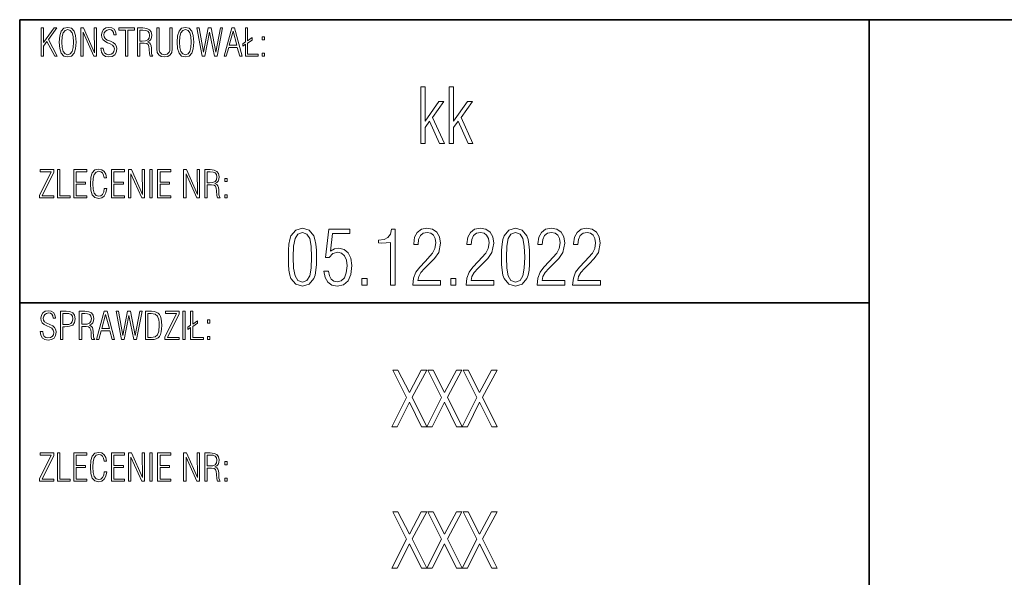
# Model space of a CAD drawing. Extents: x 0 to 420, y 0 to 297.
# Tile 3 of 6: x 220 to 272, y 40 to 70. Entities that reach past the tile are written whole.
import ezdxf

# ---------------------------------------------------------------- set-up
doc = ezdxf.new("R2010")
doc.units = 0

msp = doc.modelspace()

# ---------------------------------------------------------------- linework, layer by layer
at = {"color": 7, "lineweight": 35}
for p, q in [((220, 10), (220, 70)), ((220, 70), (410, 70)), ((265, 14), (265, 70)), ((220, 55), (265, 55))]:
    msp.add_line(p, q, dxfattribs=at)
at = {"color": 7, "lineweight": 13}
for points in [[(221.141, 68.061), (221.266, 68.061), (221.266, 68.603), (221.445, 68.846), (221.856, 68.061), (221.989, 68.061), (221.523, 68.951), (221.97, 69.561), (221.828, 69.561), (221.266, 68.792), (221.266, 69.561), (221.141, 69.561)], [(222.099, 68.812), (222.123, 68.468), (222.204, 68.224), (222.341, 68.077), (222.542, 68.031), (222.742, 68.077), (222.879, 68.222), (222.959, 68.466), (222.985, 68.812), (222.959, 69.156), (222.879, 69.398), (222.742, 69.543), (222.542, 69.591), (222.341, 69.543), (222.204, 69.398), (222.123, 69.154)], [(222.228, 68.812), (222.246, 69.102), (222.303, 69.309), (222.401, 69.434), (222.542, 69.477), (222.681, 69.434), (222.78, 69.309), (222.834, 69.102), (222.854, 68.812), (222.834, 68.52), (222.78, 68.313), (222.681, 68.188), (222.542, 68.148), (222.401, 68.188), (222.303, 68.313), (222.246, 68.52)], [(223.231, 68.061), (223.356, 68.061), (223.356, 69.344), (223.923, 68.061), (224.077, 68.061), (224.077, 69.561), (223.952, 69.561), (223.958, 68.252), (223.38, 69.561), (223.231, 69.561)], [(224.302, 68.488), (224.334, 68.289), (224.417, 68.146), (224.546, 68.059), (224.721, 68.029), (224.898, 68.059), (225.031, 68.142), (225.113, 68.272), (225.144, 68.45), (225.123, 68.587), (225.063, 68.697), (224.958, 68.786), (224.807, 68.86), (224.642, 68.925), (224.525, 69.009), (224.477, 69.094), (224.461, 69.197), (224.481, 69.307), (224.538, 69.396), (224.626, 69.452), (224.737, 69.474), (224.838, 69.456), (224.914, 69.404), (224.964, 69.319), (224.989, 69.203), (225.109, 69.203), (225.109, 69.213), (225.081, 69.372), (225.007, 69.491), (224.886, 69.565), (224.729, 69.591), (224.568, 69.561), (224.443, 69.481), (224.36, 69.358), (224.332, 69.203), (224.35, 69.06), (224.409, 68.947), (224.509, 68.856), (224.654, 68.782), (224.801, 68.723), (224.92, 68.659), (224.993, 68.566), (225.017, 68.45), (224.995, 68.321), (224.934, 68.226), (224.838, 68.168), (224.711, 68.148), (224.596, 68.17), (224.509, 68.234), (224.451, 68.341), (224.429, 68.488)], [(225.607, 68.061), (225.732, 68.061), (225.732, 69.44), (226.074, 69.44), (226.074, 69.561), (225.26, 69.561), (225.26, 69.44), (225.607, 69.44)], [(226.237, 68.061), (226.362, 68.061), (226.362, 68.76), (226.597, 68.76), (226.726, 68.742), (226.803, 68.685), (226.841, 68.585), (226.857, 68.436), (226.869, 68.194), (226.907, 68.061), (227.052, 68.061), (227.008, 68.132), (226.988, 68.226), (226.976, 68.49), (226.96, 68.613), (226.928, 68.707), (226.867, 68.776), (226.777, 68.82), (226.875, 68.874), (226.946, 68.953), (226.986, 69.056), (227, 69.187), (226.97, 69.354), (226.883, 69.47), (226.736, 69.539), (226.529, 69.561), (226.237, 69.561)], [(226.362, 68.87), (226.362, 69.45), (226.525, 69.45), (226.678, 69.434), (226.789, 69.386), (226.853, 69.299), (226.875, 69.172), (226.851, 69.028), (226.779, 68.933), (226.658, 68.885), (226.491, 68.87)], [(228.083, 69.561), (227.958, 69.561), (227.958, 68.482), (227.95, 68.369), (227.92, 68.277), (227.819, 68.18), (227.674, 68.146), (227.528, 68.18), (227.429, 68.277), (227.393, 68.395), (227.389, 68.55), (227.389, 69.561), (227.264, 69.561), (227.264, 68.458), (227.29, 68.272), (227.368, 68.138), (227.497, 68.059), (227.674, 68.031), (227.848, 68.059), (227.977, 68.138), (228.055, 68.272), (228.083, 68.458)], [(228.335, 68.812), (228.359, 68.468), (228.44, 68.224), (228.577, 68.077), (228.778, 68.031), (228.977, 68.077), (229.114, 68.222), (229.195, 68.466), (229.221, 68.812), (229.195, 69.156), (229.114, 69.398), (228.977, 69.543), (228.778, 69.591), (228.577, 69.543), (228.44, 69.398), (228.359, 69.154)], [(228.464, 68.812), (228.482, 69.102), (228.538, 69.309), (228.637, 69.434), (228.778, 69.477), (228.917, 69.434), (229.015, 69.309), (229.07, 69.102), (229.09, 68.812), (229.07, 68.52), (229.015, 68.313), (228.917, 68.188), (228.778, 68.148), (228.637, 68.188), (228.538, 68.313), (228.482, 68.52)], [(229.376, 69.561), (229.668, 68.061), (229.809, 68.061), (230.058, 69.342), (230.312, 68.061), (230.457, 68.061), (230.751, 69.561), (230.628, 69.561), (230.389, 68.285), (230.139, 69.561), (229.986, 69.561), (229.74, 68.285), (229.501, 69.561)], [(230.828, 68.061), (230.944, 68.061), (231.073, 68.532), (231.526, 68.532), (231.653, 68.061), (231.78, 68.061), (231.379, 69.561), (231.232, 69.561)], [(231.095, 68.647), (231.299, 69.396), (231.5, 68.647)], [(231.953, 68.061), (232.63, 68.061), (232.63, 68.174), (232.074, 68.174), (232.074, 68.758), (232.309, 68.925), (232.309, 69.05), (232.074, 68.883), (232.074, 69.561), (231.953, 69.561), (231.953, 68.82), (231.812, 68.721), (231.812, 68.597), (231.953, 68.697)], [(232.843, 68.933), (232.976, 68.933), (232.976, 69.1), (232.843, 69.1)], [(232.843, 68.061), (232.976, 68.061), (232.976, 68.228), (232.843, 68.228)], [(241.24, 63.45), (241.473, 63.45), (241.473, 64.288), (241.715, 64.622), (242.242, 63.45), (242.496, 63.45), (241.872, 64.823), (242.472, 65.661), (242.198, 65.661), (241.473, 64.626), (241.473, 66.45), (241.24, 66.45)], [(242.754, 63.45), (242.987, 63.45), (242.987, 64.288), (243.229, 64.622), (243.756, 63.45), (244.01, 63.45), (243.386, 64.823), (243.986, 65.661), (243.712, 65.661), (242.987, 64.626), (242.987, 66.45), (242.754, 66.45)], [(224.61, 61.064), (224.483, 61.064), (224.451, 60.883), (224.391, 60.752), (224.3, 60.674), (224.185, 60.648), (224.044, 60.688), (223.948, 60.813), (223.891, 61.02), (223.873, 61.312), (223.891, 61.602), (223.948, 61.809), (224.044, 61.934), (224.185, 61.977), (224.298, 61.952), (224.387, 61.886), (224.445, 61.775), (224.471, 61.626), (224.6, 61.626), (224.566, 61.823), (224.483, 61.968), (224.352, 62.059), (224.185, 62.091), (223.984, 62.043), (223.847, 61.898), (223.766, 61.654), (223.742, 61.312), (223.766, 60.966), (223.847, 60.722), (223.984, 60.577), (224.185, 60.531), (224.354, 60.563), (224.483, 60.664), (224.568, 60.831)], [(221.05, 60.561), (221.805, 60.561), (221.805, 60.68), (221.183, 60.68), (221.805, 61.932), (221.805, 62.061), (221.085, 62.061), (221.085, 61.946), (221.672, 61.946), (221.05, 60.69)], [(221.999, 60.561), (222.675, 60.561), (222.675, 60.674), (222.123, 60.674), (222.123, 62.061), (221.999, 62.061)], [(222.86, 60.561), (223.549, 60.561), (223.549, 60.678), (222.985, 60.678), (222.985, 61.288), (223.493, 61.288), (223.493, 61.403), (222.985, 61.403), (222.985, 61.944), (223.549, 61.944), (223.549, 62.061), (222.86, 62.061)], [(224.864, 60.561), (225.552, 60.561), (225.552, 60.678), (224.989, 60.678), (224.989, 61.288), (225.496, 61.288), (225.496, 61.403), (224.989, 61.403), (224.989, 61.944), (225.552, 61.944), (225.552, 62.061), (224.864, 62.061)], [(225.77, 60.561), (225.895, 60.561), (225.895, 61.844), (226.462, 60.561), (226.615, 60.561), (226.615, 62.061), (226.491, 62.061), (226.497, 60.752), (225.919, 62.061), (225.77, 62.061)], [(226.895, 60.561), (227.02, 60.561), (227.02, 62.061), (226.895, 62.061)], [(227.308, 60.561), (227.997, 60.561), (227.997, 60.678), (227.433, 60.678), (227.433, 61.288), (227.94, 61.288), (227.94, 61.403), (227.433, 61.403), (227.433, 61.944), (227.997, 61.944), (227.997, 62.061), (227.308, 62.061)], [(228.685, 60.561), (228.81, 60.561), (228.81, 61.844), (229.378, 60.561), (229.531, 60.561), (229.531, 62.061), (229.406, 62.061), (229.412, 60.752), (228.834, 62.061), (228.685, 62.061)], [(229.805, 60.561), (229.93, 60.561), (229.93, 61.26), (230.165, 61.26), (230.294, 61.242), (230.37, 61.185), (230.409, 61.085), (230.425, 60.936), (230.437, 60.694), (230.475, 60.561), (230.62, 60.561), (230.576, 60.632), (230.556, 60.726), (230.544, 60.99), (230.528, 61.113), (230.495, 61.207), (230.435, 61.276), (230.344, 61.32), (230.443, 61.374), (230.513, 61.453), (230.554, 61.556), (230.568, 61.687), (230.538, 61.854), (230.451, 61.97), (230.304, 62.039), (230.097, 62.061), (229.805, 62.061)], [(229.93, 61.37), (229.93, 61.95), (230.093, 61.95), (230.246, 61.934), (230.356, 61.886), (230.421, 61.799), (230.443, 61.672), (230.419, 61.528), (230.346, 61.433), (230.226, 61.385), (230.058, 61.37)], [(230.86, 61.433), (230.993, 61.433), (230.993, 61.6), (230.86, 61.6)], [(230.86, 60.561), (230.993, 60.561), (230.993, 60.728), (230.86, 60.728)], [(234.233, 57.428), (234.237, 57.046), (234.261, 56.732), (234.301, 56.478), (234.37, 56.293), (234.619, 55.991), (234.978, 55.89), (235.332, 55.991), (235.582, 56.293), (235.646, 56.478), (235.691, 56.732), (235.715, 57.046), (235.723, 57.428), (235.715, 57.803), (235.687, 58.121), (235.642, 58.37), (235.582, 58.56), (235.332, 58.858), (234.978, 58.962), (234.619, 58.858), (234.37, 58.56), (234.301, 58.37), (234.261, 58.121), (234.237, 57.803)], [(240.825, 55.95), (242.295, 55.95), (242.295, 56.196), (241.095, 56.196), (241.135, 56.405), (241.256, 56.611), (241.445, 56.832), (241.695, 57.078), (241.972, 57.348), (242.194, 57.678), (242.287, 58.165), (242.234, 58.499), (242.089, 58.749), (241.86, 58.906), (241.566, 58.962), (241.276, 58.906), (241.058, 58.741), (240.917, 58.479), (240.869, 58.133), (240.869, 58.089), (241.099, 58.089), (241.131, 58.37), (241.223, 58.576), (241.377, 58.697), (241.59, 58.737), (241.771, 58.697), (241.912, 58.588), (242.005, 58.415), (242.037, 58.185), (241.993, 57.887), (241.872, 57.642), (241.469, 57.191), (241.187, 56.901), (240.982, 56.627), (240.865, 56.317)], [(243.648, 55.95), (245.117, 55.95), (245.117, 56.196), (243.917, 56.196), (243.958, 56.405), (244.079, 56.611), (244.268, 56.832), (244.517, 57.078), (244.795, 57.348), (245.017, 57.678), (245.109, 58.165), (245.057, 58.499), (244.912, 58.749), (244.683, 58.906), (244.389, 58.962), (244.099, 58.906), (243.881, 58.741), (243.74, 58.479), (243.692, 58.133), (243.692, 58.089), (243.921, 58.089), (243.954, 58.37), (244.046, 58.576), (244.199, 58.697), (244.413, 58.737), (244.594, 58.697), (244.735, 58.588), (244.828, 58.415), (244.86, 58.185), (244.815, 57.887), (244.695, 57.642), (244.292, 57.191), (244.01, 56.901), (243.805, 56.627), (243.688, 56.317)], [(245.52, 57.428), (245.524, 57.046), (245.548, 56.732), (245.589, 56.478), (245.657, 56.293), (245.907, 55.991), (246.265, 55.89), (246.619, 55.991), (246.869, 56.293), (246.934, 56.478), (246.978, 56.732), (247.002, 57.046), (247.01, 57.428), (247.002, 57.803), (246.974, 58.121), (246.93, 58.37), (246.869, 58.56), (246.619, 58.858), (246.265, 58.962), (245.907, 58.858), (245.657, 58.56), (245.589, 58.37), (245.548, 58.121), (245.524, 57.803)], [(247.409, 55.95), (248.879, 55.95), (248.879, 56.196), (247.679, 56.196), (247.719, 56.405), (247.84, 56.611), (248.029, 56.832), (248.279, 57.078), (248.556, 57.348), (248.778, 57.678), (248.87, 58.165), (248.818, 58.499), (248.673, 58.749), (248.444, 58.906), (248.15, 58.962), (247.86, 58.906), (247.642, 58.741), (247.501, 58.479), (247.453, 58.133), (247.453, 58.089), (247.683, 58.089), (247.715, 58.37), (247.807, 58.576), (247.96, 58.697), (248.174, 58.737), (248.355, 58.697), (248.496, 58.588), (248.589, 58.415), (248.621, 58.185), (248.577, 57.887), (248.456, 57.642), (248.053, 57.191), (247.771, 56.901), (247.566, 56.627), (247.449, 56.317)], [(249.289, 55.95), (250.759, 55.95), (250.759, 56.196), (249.559, 56.196), (249.599, 56.405), (249.72, 56.611), (249.909, 56.832), (250.159, 57.078), (250.437, 57.348), (250.658, 57.678), (250.751, 58.165), (250.699, 58.499), (250.554, 58.749), (250.324, 58.906), (250.03, 58.962), (249.74, 58.906), (249.523, 58.741), (249.382, 58.479), (249.334, 58.133), (249.334, 58.089), (249.563, 58.089), (249.595, 58.37), (249.688, 58.576), (249.841, 58.697), (250.054, 58.737), (250.236, 58.697), (250.377, 58.588), (250.469, 58.415), (250.501, 58.185), (250.457, 57.887), (250.336, 57.642), (249.934, 57.191), (249.652, 56.901), (249.446, 56.627), (249.33, 56.317)], [(234.491, 57.424), (234.511, 58), (234.587, 58.411), (234.736, 58.652), (234.978, 58.737), (235.215, 58.652), (235.364, 58.411), (235.437, 58), (235.461, 57.424), (235.437, 56.844), (235.364, 56.434), (235.215, 56.192), (234.978, 56.111), (234.736, 56.192), (234.587, 56.434), (234.511, 56.844)], [(236.117, 56.691), (236.174, 56.349), (236.315, 56.095), (236.528, 55.946), (236.81, 55.89), (237.148, 55.958), (237.394, 56.168), (237.543, 56.506), (237.595, 56.981), (237.543, 57.368), (237.402, 57.658), (237.181, 57.839), (236.903, 57.903), (236.673, 57.863), (236.46, 57.746), (236.577, 58.672), (237.483, 58.672), (237.483, 58.906), (236.371, 58.906), (236.19, 57.4), (236.399, 57.4), (236.585, 57.617), (236.85, 57.694), (237.052, 57.646), (237.205, 57.505), (237.305, 57.275), (237.342, 56.965), (237.301, 56.599), (237.197, 56.333), (237.032, 56.168), (236.81, 56.115), (236.633, 56.148), (236.5, 56.256), (236.407, 56.438), (236.359, 56.691)], [(239.641, 55.95), (239.887, 55.95), (239.887, 58.906), (239.697, 58.906), (239.633, 58.644), (239.504, 58.471), (239.299, 58.366), (239.013, 58.33), (239.013, 58.177), (239.174, 58.173), (239.641, 58.209)], [(245.778, 57.424), (245.798, 58), (245.874, 58.411), (246.023, 58.652), (246.265, 58.737), (246.503, 58.652), (246.652, 58.411), (246.724, 58), (246.748, 57.424), (246.724, 56.844), (246.652, 56.434), (246.503, 56.192), (246.265, 56.111), (246.023, 56.192), (245.874, 56.434), (245.798, 56.844)], [(238.127, 55.95), (238.405, 55.95), (238.405, 56.305), (238.127, 56.305)], [(242.83, 55.95), (243.108, 55.95), (243.108, 56.305), (242.83, 56.305)], [(221.091, 53.488), (221.123, 53.289), (221.205, 53.146), (221.334, 53.059), (221.509, 53.029), (221.687, 53.059), (221.819, 53.142), (221.902, 53.272), (221.932, 53.45), (221.912, 53.587), (221.852, 53.697), (221.747, 53.786), (221.596, 53.86), (221.431, 53.925), (221.314, 54.009), (221.266, 54.094), (221.25, 54.197), (221.27, 54.307), (221.326, 54.396), (221.415, 54.452), (221.525, 54.474), (221.626, 54.456), (221.703, 54.404), (221.753, 54.319), (221.777, 54.203), (221.898, 54.203), (221.898, 54.213), (221.87, 54.372), (221.795, 54.491), (221.674, 54.565), (221.517, 54.591), (221.356, 54.561), (221.232, 54.481), (221.149, 54.358), (221.121, 54.203), (221.139, 54.06), (221.197, 53.947), (221.298, 53.856), (221.443, 53.782), (221.59, 53.723), (221.709, 53.659), (221.781, 53.566), (221.805, 53.45), (221.783, 53.321), (221.723, 53.226), (221.626, 53.168), (221.499, 53.148), (221.385, 53.17), (221.298, 53.234), (221.24, 53.341), (221.217, 53.488)], [(222.164, 53.061), (222.289, 53.061), (222.289, 53.746), (222.393, 53.746), (222.637, 53.764), (222.808, 53.832), (222.907, 53.961), (222.941, 54.166), (222.909, 54.35), (222.82, 54.479), (222.663, 54.547), (222.454, 54.561), (222.164, 54.561)], [(222.289, 53.86), (222.289, 54.45), (222.434, 54.45), (222.605, 54.438), (222.723, 54.396), (222.792, 54.305), (222.816, 54.154), (222.788, 54.005), (222.707, 53.911), (222.595, 53.866), (222.472, 53.86)], [(223.158, 53.061), (223.283, 53.061), (223.283, 53.76), (223.519, 53.76), (223.648, 53.742), (223.724, 53.685), (223.762, 53.585), (223.779, 53.436), (223.791, 53.194), (223.829, 53.061), (223.974, 53.061), (223.93, 53.132), (223.909, 53.226), (223.897, 53.49), (223.881, 53.613), (223.849, 53.707), (223.789, 53.776), (223.698, 53.82), (223.797, 53.874), (223.867, 53.953), (223.907, 54.056), (223.921, 54.187), (223.891, 54.354), (223.805, 54.47), (223.658, 54.539), (223.45, 54.561), (223.158, 54.561)], [(223.283, 53.87), (223.283, 54.45), (223.446, 54.45), (223.599, 54.434), (223.71, 54.386), (223.774, 54.299), (223.797, 54.172), (223.772, 54.028), (223.7, 53.933), (223.579, 53.885), (223.412, 53.87)], [(224.077, 53.061), (224.193, 53.061), (224.322, 53.532), (224.775, 53.532), (224.902, 53.061), (225.029, 53.061), (224.628, 54.561), (224.481, 54.561)], [(224.344, 53.647), (224.548, 54.396), (224.749, 53.647)], [(225.105, 54.561), (225.397, 53.061), (225.538, 53.061), (225.788, 54.342), (226.042, 53.061), (226.187, 53.061), (226.481, 54.561), (226.358, 54.561), (226.118, 53.285), (225.868, 54.561), (225.715, 54.561), (225.47, 53.285), (225.23, 54.561)], [(226.666, 53.061), (226.978, 53.061), (227.119, 53.069), (227.236, 53.101), (227.33, 53.154), (227.405, 53.232), (227.459, 53.335), (227.497, 53.464), (227.519, 53.623), (227.528, 53.812), (227.519, 53.999), (227.497, 54.158), (227.461, 54.287), (227.405, 54.39), (227.33, 54.466), (227.236, 54.519), (227.117, 54.551), (226.978, 54.561), (226.666, 54.561)], [(226.791, 53.174), (226.791, 54.45), (226.97, 54.45), (227.179, 54.416), (227.308, 54.307), (227.372, 54.11), (227.387, 53.973), (227.393, 53.81), (227.372, 53.51), (227.308, 53.313), (227.179, 53.206), (226.97, 53.174)], [(227.689, 53.061), (228.444, 53.061), (228.444, 53.18), (227.821, 53.18), (228.444, 54.432), (228.444, 54.561), (227.723, 54.561), (227.723, 54.446), (228.311, 54.446), (227.689, 53.19)], [(228.641, 53.061), (228.766, 53.061), (228.766, 54.561), (228.641, 54.561)], [(229.054, 53.061), (229.73, 53.061), (229.73, 53.174), (229.174, 53.174), (229.174, 53.758), (229.41, 53.925), (229.41, 54.05), (229.174, 53.883), (229.174, 54.561), (229.054, 54.561), (229.054, 53.82), (228.913, 53.721), (228.913, 53.597), (229.054, 53.697)], [(229.944, 53.933), (230.077, 53.933), (230.077, 54.1), (229.944, 54.1)], [(229.944, 53.061), (230.077, 53.061), (230.077, 53.228), (229.944, 53.228)], [(239.709, 48.45), (239.991, 48.45), (240.64, 49.747), (241.284, 48.45), (241.57, 48.45), (240.793, 50.005), (241.566, 51.45), (241.272, 51.45), (240.644, 50.262), (240.036, 51.45), (239.762, 51.45), (240.487, 49.997)], [(241.57, 48.45), (241.852, 48.45), (242.5, 49.747), (243.144, 48.45), (243.43, 48.45), (242.653, 50.005), (243.426, 51.45), (243.132, 51.45), (242.504, 50.262), (241.896, 51.45), (241.622, 51.45), (242.347, 49.997)], [(243.43, 48.45), (243.712, 48.45), (244.36, 49.747), (245.005, 48.45), (245.291, 48.45), (244.513, 50.005), (245.287, 51.45), (244.993, 51.45), (244.364, 50.262), (243.756, 51.45), (243.483, 51.45), (244.207, 49.997)], [(221.05, 45.561), (221.805, 45.561), (221.805, 45.68), (221.183, 45.68), (221.805, 46.932), (221.805, 47.061), (221.085, 47.061), (221.085, 46.946), (221.672, 46.946), (221.05, 45.69)], [(221.999, 45.561), (222.675, 45.561), (222.675, 45.674), (222.123, 45.674), (222.123, 47.061), (221.999, 47.061)], [(222.86, 45.561), (223.549, 45.561), (223.549, 45.678), (222.985, 45.678), (222.985, 46.288), (223.493, 46.288), (223.493, 46.403), (222.985, 46.403), (222.985, 46.944), (223.549, 46.944), (223.549, 47.061), (222.86, 47.061)], [(224.61, 46.064), (224.483, 46.064), (224.451, 45.883), (224.391, 45.752), (224.3, 45.674), (224.185, 45.648), (224.044, 45.688), (223.948, 45.813), (223.891, 46.02), (223.873, 46.312), (223.891, 46.602), (223.948, 46.809), (224.044, 46.934), (224.185, 46.977), (224.298, 46.952), (224.387, 46.886), (224.445, 46.775), (224.471, 46.626), (224.6, 46.626), (224.566, 46.823), (224.483, 46.968), (224.352, 47.059), (224.185, 47.091), (223.984, 47.043), (223.847, 46.898), (223.766, 46.654), (223.742, 46.312), (223.766, 45.966), (223.847, 45.722), (223.984, 45.577), (224.185, 45.531), (224.354, 45.563), (224.483, 45.664), (224.568, 45.831)], [(224.864, 45.561), (225.552, 45.561), (225.552, 45.678), (224.989, 45.678), (224.989, 46.288), (225.496, 46.288), (225.496, 46.403), (224.989, 46.403), (224.989, 46.944), (225.552, 46.944), (225.552, 47.061), (224.864, 47.061)], [(225.77, 45.561), (225.895, 45.561), (225.895, 46.844), (226.462, 45.561), (226.615, 45.561), (226.615, 47.061), (226.491, 47.061), (226.497, 45.752), (225.919, 47.061), (225.77, 47.061)], [(226.895, 45.561), (227.02, 45.561), (227.02, 47.061), (226.895, 47.061)], [(227.308, 45.561), (227.997, 45.561), (227.997, 45.678), (227.433, 45.678), (227.433, 46.288), (227.94, 46.288), (227.94, 46.403), (227.433, 46.403), (227.433, 46.944), (227.997, 46.944), (227.997, 47.061), (227.308, 47.061)], [(228.685, 45.561), (228.81, 45.561), (228.81, 46.844), (229.378, 45.561), (229.531, 45.561), (229.531, 47.061), (229.406, 47.061), (229.412, 45.752), (228.834, 47.061), (228.685, 47.061)], [(229.805, 45.561), (229.93, 45.561), (229.93, 46.26), (230.165, 46.26), (230.294, 46.242), (230.37, 46.185), (230.409, 46.085), (230.425, 45.936), (230.437, 45.694), (230.475, 45.561), (230.62, 45.561), (230.576, 45.632), (230.556, 45.726), (230.544, 45.99), (230.528, 46.113), (230.495, 46.207), (230.435, 46.276), (230.344, 46.32), (230.443, 46.374), (230.513, 46.453), (230.554, 46.556), (230.568, 46.687), (230.538, 46.854), (230.451, 46.97), (230.304, 47.039), (230.097, 47.061), (229.805, 47.061)], [(229.93, 46.37), (229.93, 46.95), (230.093, 46.95), (230.246, 46.934), (230.356, 46.886), (230.421, 46.799), (230.443, 46.672), (230.419, 46.528), (230.346, 46.433), (230.226, 46.385), (230.058, 46.37)], [(230.86, 46.433), (230.993, 46.433), (230.993, 46.6), (230.86, 46.6)], [(230.86, 45.561), (230.993, 45.561), (230.993, 45.728), (230.86, 45.728)], [(239.709, 40.95), (239.991, 40.95), (240.64, 42.247), (241.284, 40.95), (241.57, 40.95), (240.793, 42.505), (241.566, 43.95), (241.272, 43.95), (240.644, 42.762), (240.036, 43.95), (239.762, 43.95), (240.487, 42.497)], [(241.57, 40.95), (241.852, 40.95), (242.5, 42.247), (243.144, 40.95), (243.43, 40.95), (242.653, 42.505), (243.426, 43.95), (243.132, 43.95), (242.504, 42.762), (241.896, 43.95), (241.622, 43.95), (242.347, 42.497)], [(243.43, 40.95), (243.712, 40.95), (244.36, 42.247), (245.005, 40.95), (245.291, 40.95), (244.513, 42.505), (245.287, 43.95), (244.993, 43.95), (244.364, 42.762), (243.756, 43.95), (243.483, 43.95), (244.207, 42.497)]]:
    msp.add_lwpolyline(points, close=True, dxfattribs=at)

doc.saveas('drawing.dxf')
